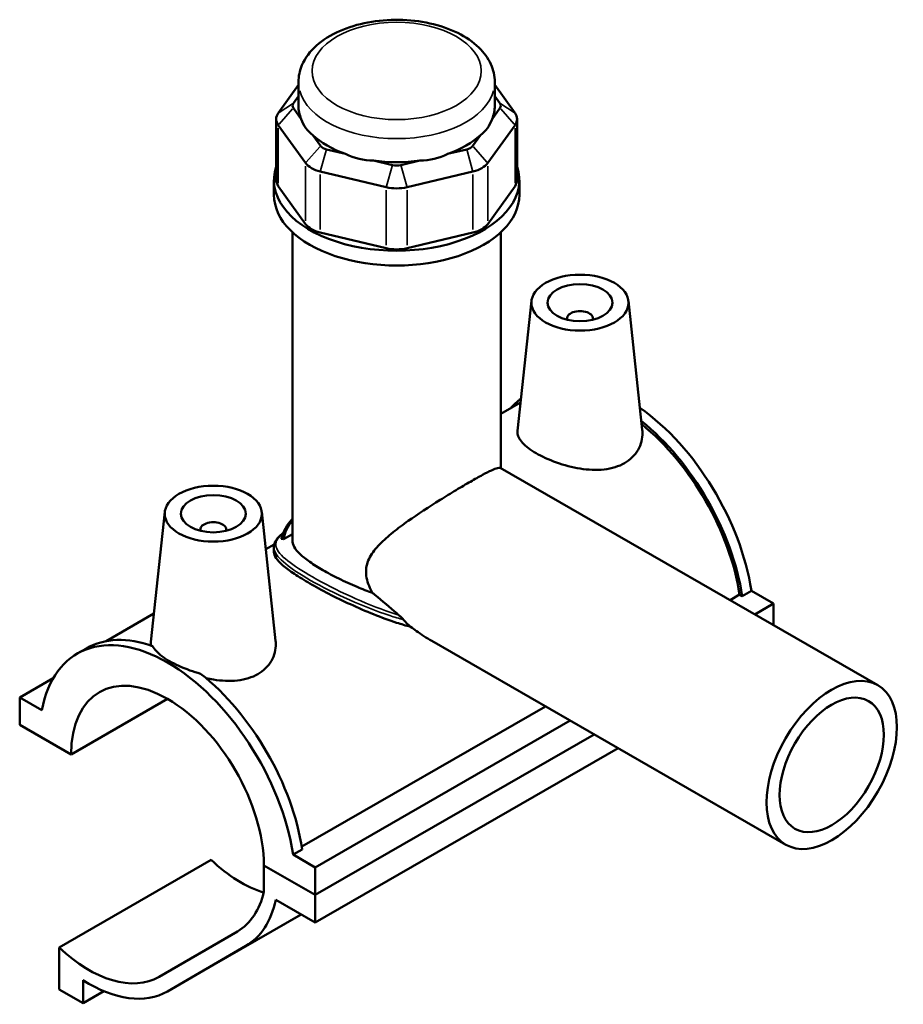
# Model space of a CAD drawing. Header units: inches. Extents: x 0.1 to 45.4, y 0.1 to 44.6.
# Tile 6 of 6: x 40 to 45.4, y 38.6 to 44.6. Entities that reach past the tile are written whole.
import ezdxf

# ---------------------------------------------------------------- set-up
doc = ezdxf.new("R2010")
doc.units = ezdxf.units.IN
doc.header["$MEASUREMENT"] = 0
doc.layers.add('Visible (ANSI)', color=7, linetype='Continuous', lineweight=50)
doc.layers.add('Visible Narrow (ANSI)', color=7, linetype='Continuous', lineweight=35)

msp = doc.modelspace()

# ---------------------------------------------------------------- linework, layer by layer
at = {"layer": 'Visible (ANSI)'}
for p, q in [((41.6816, 44.1733), (41.5587, 44.0024)), ((41.6816, 44.0472), (41.6816, 44.1906)), ((42.8749, 44.0472), (42.8749, 44.1906)), ((42.9978, 44.0024), (42.8749, 44.1733)), ((41.6505, 44.0618), (41.6816, 44.1049)), ((42.8749, 44.1049), (42.906, 44.0618)), ((41.6985, 43.9659), (41.6505, 44.0326)), ((42.906, 44.0326), (42.858, 43.9659)), ((41.546, 43.9659), (41.546, 43.5947)), ((43.0105, 43.9659), (43.0105, 43.5947)), ((41.5587, 43.9294), (41.7246, 43.6987)), ((42.8319, 43.6987), (42.9978, 43.9294)), ((41.8165, 43.8019), (41.7685, 43.8686)), ((42.788, 43.8686), (42.7401, 43.8019)), ((41.9681, 43.7537), (41.8523, 43.7813)), ((42.7042, 43.7813), (42.5884, 43.7537)), ((42.2529, 43.6857), (42.1371, 43.7133)), ((42.4194, 43.7133), (42.3036, 43.6857)), ((41.8143, 43.6471), (42.2148, 43.5515)), ((42.3417, 43.5515), (42.7422, 43.6471)), ((41.5324, 43.5042), (41.5324, 43.5947)), ((41.7246, 43.3275), (41.5587, 43.5582)), ((42.9978, 43.5582), (42.8319, 43.3275)), ((43.0241, 43.5042), (43.0241, 43.5947)), ((41.6443, 41.4036), (41.6443, 43.2779)), ((42.2148, 43.1803), (41.8143, 43.2759)), ((42.7422, 43.2759), (42.3417, 43.1803)), ((42.9122, 41.8416), (42.9122, 43.2779)), ((43.0979, 42.8595), (43.0132, 42.0688)), ((43.6874, 42.8595), (43.7714, 42.0758)), ((43.3139, 42.7524), (43.3139, 42.7451)), ((43.4714, 42.7524), (43.4714, 42.7451)), ((43.0317, 42.2412), (42.9122, 42.1724)), ((42.9082, 41.8439), (45.2023, 40.5229)), ((40.8691, 41.576), (40.7844, 40.7853)), ((41.4586, 41.576), (41.5426, 40.7923)), ((41.0851, 41.4616), (41.0851, 41.4689)), ((41.2426, 41.4616), (41.2426, 41.4689)), ((41.6443, 41.4414), (41.5904, 41.4104)), ((41.5345, 41.379), (41.4829, 41.3493)), ((41.5324, 41.362), (41.5324, 41.3321)), ((44.4344, 41.0962), (44.3786, 41.0641)), ((44.4344, 41.0962), (44.5693, 41.0185)), ((44.305, 41.0396), (44.3631, 41.0731)), ((44.3786, 41.0641), (44.3631, 41.0731)), ((44.4555, 40.953), (44.5693, 41.0185)), ((44.5693, 41.0185), (44.5693, 40.8874)), ((40.8029, 40.9577), (40.5118, 40.7901)), ((42.4913, 40.7916), (44.6434, 39.5522)), ((40.3369, 40.7142), (40.3926, 40.7463)), ((39.9872, 40.4484), (40.1915, 40.5661)), ((39.9872, 40.4484), (39.9872, 40.2807)), ((40.1221, 40.3708), (39.9872, 40.4484)), ((40.2992, 40.101), (40.8861, 40.439)), ((41.7015, 39.5403), (43.1828, 40.3933)), ((41.7833, 39.4142), (43.3332, 40.3067)), ((39.9872, 40.2807), (40.2992, 40.101)), ((41.7833, 39.2464), (43.4789, 40.2228)), ((41.7833, 39.2464), (43.4789, 40.2228)), ((41.7833, 39.0786), (43.6245, 40.1389)), ((41.7041, 39.5239), (41.6484, 39.4919)), ((41.7833, 39.4142), (41.6484, 39.4919)), ((40.2269, 38.9272), (41.1511, 39.4594)), ((41.4713, 39.4261), (41.7833, 39.2464)), ((41.7833, 39.2464), (41.4713, 39.4261)), ((41.4713, 39.4261), (41.4713, 39.2676)), ((41.7833, 39.2464), (41.7833, 39.4142)), ((41.7833, 39.0786), (41.7833, 39.2464)), ((41.5436, 39.2166), (41.7833, 39.0786)), ((40.8843, 38.6595), (41.6977, 39.1279)), ((41.3106, 39.0252), (40.8341, 38.7487)), ((40.2269, 38.9272), (40.2269, 38.6721)), ((40.8853, 38.66), (41.3618, 38.9366)), ((40.372, 38.5886), (40.372, 38.7286)), ((40.2269, 38.6721), (40.372, 38.5886)), ((40.372, 38.5886), (40.4986, 38.6615))]:
    msp.add_line(p, q, dxfattribs=at)
for centre, major_axis, ratio, start_param, end_param in [((41.7118, 44.0472), (-0.0663, 0), 0.575862, 5.890486, 6.675884), ((42.2783, 44.0472), (-0.5967, 0), 0.575862, 0, 0.238812), ((42.2783, 44.0472), (0.5967, 0), 0.575862, 6.044373, 6.283185), ((42.8447, 44.0472), (0.0663, 0), 0.575862, 5.890486, 6.675884), ((41.7118, 43.9659), (-0.1657, 0), 0.575862, 5.890486, 6.675884), ((42.2783, 44.5293), (-0.5172, -0.6551), 0.454202, 5.999949, 6.307723), ((42.2783, 44.5293), (-0.5172, 0.6551), 0.454202, 3.117055, 3.424829), ((42.8447, 43.9659), (0.1657, 0), 0.575862, 5.890486, 6.675884), ((42.2783, 44.0472), (0.5967, 0), 0.575862, 3.688179, 4.165803), ((42.2783, 44.0472), (0.5967, 0), 0.575862, 5.258975, 5.736599), ((41.8777, 43.8165), (-0.0663, 0), 0.575862, 0.392699, 1.178097), ((42.6788, 43.8165), (0.0663, 0), 0.575862, 5.105088, 5.890486), ((42.2783, 44.5293), (-0.257, -0.7973), 0.675468, 6.181789, 6.489562), ((42.2783, 44.5293), (0.257, -0.7973), 0.675468, 6.076808, 6.384582), ((42.2783, 43.5947), (-0.7459, 0), 0.575862, 6.091532, 9.616431), ((41.8777, 43.7352), (0.1657, 0), 0.575862, 3.534292, 4.31969), ((42.2783, 44.0472), (0.5967, 0), 0.575862, 4.473577, 4.951201), ((42.2783, 43.721), (-0.0663, 0), 0.575862, 1.178097, 1.963495), ((42.6788, 43.7352), (0.1657, 0), 0.575862, 5.105088, 5.890486), ((41.7118, 43.5947), (-0.1657, 0), 0.575862, 0, 0.392699), ((42.2783, 43.6397), (0.1657, 0), 0.575862, 4.31969, 5.105088), ((42.8447, 43.5947), (0.1657, 0), 0.575862, 5.890486, 6.283185), ((42.2783, 43.5042), (-0.7459, 0), 0.575862, 0, 3.141593), ((41.8777, 43.364), (-0.1657, 0), 0.575862, 0.392699, 1.178097), ((42.6788, 43.364), (0.1657, 0), 0.575862, 5.105088, 5.890486), ((42.2783, 43.2685), (-0.1657, 0), 0.575862, 1.178097, 1.963495), ((43.3927, 42.7524), (-0.0787, 0), 0.575862, 2.972903, 6.451874), ((43.6155, 41.3342), (-0.5484, 0.9523), 0.578093, 0.061751, 0.198355), ((43.6713, 41.3663), (-0.5484, 0.9523), 0.578093, 4.118597, 5.389118), ((43.6155, 41.3342), (0.5484, -0.9523), 0.578093, 0.977004, 2.163701), ((43.6155, 41.3342), (-0.5376, 0.9336), 0.578093, 4.122438, 5.298529), ((41.1639, 41.4689), (-0.0787, 0), 0.575862, 2.972903, 6.451874), ((42.2783, 41.3532), (-0.7086, 0), 0.575862, 5.820231, 6.13613), ((42.2783, 41.3667), (-0.692, 0), 0.575862, 5.870801, 6.173488), ((40.8853, 39.7619), (-0.5484, 0.9523), 0.578093, 4.118597, 6.880845), ((40.941, 39.794), (-0.5484, 0.9523), 0.578093, 5.688522, 6.283185), ((40.8853, 39.7619), (-0.4136, 0.7182), 0.578093, 3.9313, 7.068142), ((40.941, 39.794), (0.5484, -0.9523), 0.578093, 0.977004, 2.169327), ((41.3329, 40.0176), (-0.4245, 0.7372), 0.578093, 2.050957, 2.587773), ((40.8853, 39.7619), (0.4245, -0.7372), 0.578093, 0.001934, 0.559799), ((40.8853, 39.7619), (0.4756, -0.8259), 0.578093, 0.001934, 0.572415), ((40.4087, 39.4854), (0.4245, -0.7372), 0.578093, 5.192549, 6.285119), ((40.4087, 39.4854), (0.4756, -0.8259), 0.578093, 5.445138, 6.285119)]:
    msp.add_ellipse(centre, major_axis=major_axis, ratio=ratio, start_param=start_param, end_param=end_param, dxfattribs=at)
for centre, major_axis, ratio in [((43.3927, 42.849), (-0.2953, 0), 0.575862), ((43.3927, 42.849), (0.1969, 0), 0.575862), ((41.1639, 41.5655), (0.2953, 0), 0.575862), ((41.1639, 41.5655), (0.1969, 0), 0.575862), ((44.9228, 40.0376), (0.2795, 0.4853), 0.578093), ((44.9228, 40.0376), (0.2236, 0.3883), 0.578093)]:
    msp.add_ellipse(centre, major_axis=major_axis, ratio=ratio, dxfattribs=at)
for points, knots in [([(42.8749, 44.1906), (42.8749, 44.228), (42.8665, 44.2652), (42.834, 44.3369), (42.8089, 44.3709), (42.7423, 44.4357), (42.6987, 44.4652), (42.5982, 44.5149), (42.5407, 44.5345), (42.4195, 44.5612), (42.3558, 44.5684), (42.2286, 44.5702), (42.1649, 44.5649), (42.0429, 44.542), (41.9845, 44.5244), (41.8783, 44.4774), (41.8305, 44.4479), (41.7528, 44.3784), (41.7221, 44.3385), (41.6891, 44.2611), (41.6816, 44.2259), (41.6816, 44.1906)], [0.785398, 0.785398, 0.785398, 0.785398, 1.040225, 1.040225, 1.31996, 1.31996, 1.646599, 1.646599, 1.990549, 1.990549, 2.331714, 2.331714, 2.670691, 2.670691, 3.011318, 3.011318, 3.355304, 3.355304, 3.686145, 3.686145, 3.926991, 3.926991, 3.926991, 3.926991]), ([(43.6635, 41.8731), (43.6293, 41.8535), (43.5862, 41.84), (43.4922, 41.8296), (43.4413, 41.8324), (43.3466, 41.8474), (43.2962, 41.8606), (43.203, 41.8938), (43.1602, 41.9136), (43.0922, 41.9527), (43.0628, 41.9745), (43.0234, 42.0177), (43.0134, 42.0393), (43.0127, 42.0624), (43.0128, 42.0656), (43.0132, 42.0688)], [0, 0, 0, 0, 0.367921, 0.367921, 0.735842, 0.735842, 1.102032, 1.102032, 1.468223, 1.468223, 1.834413, 1.834413, 2.200603, 2.200603, 2.257479, 2.257479, 2.257479, 2.257479]), ([(43.7714, 42.0758), (43.772, 42.0698), (43.7724, 42.0639), (43.7731, 42.0234), (43.7644, 41.9863), (43.7267, 41.9209), (43.6976, 41.8928), (43.6635, 41.8731)], [5.0741913, 5.0741913, 5.0741913, 5.0741913, 5.1370479, 5.1370479, 5.504969, 5.504969, 5.8728901, 5.8728901, 5.8728901, 5.8728901]), ([(42.1314, 41.0838), (42.1257, 41.0937), (42.1205, 41.1037), (42.1012, 41.1458), (42.0924, 41.1786), (42.0924, 41.2442), (42.1012, 41.2738), (42.1306, 41.329), (42.1511, 41.3547), (42.1992, 41.4047), (42.2268, 41.4288), (42.2856, 41.4761), (42.3169, 41.4992), (42.4073, 41.563), (42.4755, 41.6075), (42.5753, 41.6699), (42.6082, 41.6901), (42.6705, 41.7275), (42.6999, 41.7449), (42.7532, 41.7755), (42.7778, 41.7893), (42.821, 41.8126), (42.8395, 41.8221), (42.885, 41.8434), (42.9016, 41.8478), (42.9082, 41.8439)], [-5.142281, -5.142281, -5.142281, -5.142281, -5.046148, -5.046148, -4.740395, -4.740395, -4.434641, -4.434641, -4.128887, -4.128887, -3.823133, -3.823133, -3.517379, -3.517379, -2.943788, -2.943788, -2.656993, -2.656993, -2.370197, -2.370197, -2.083402, -2.083402, -1.796606, -1.796606, -1.226174, -1.226174, -1.226174, -1.226174]), ([(41.5324, 41.362), (41.5324, 41.3678), (41.5331, 41.3735), (41.5359, 41.3848), (41.5381, 41.3904), (41.544, 41.4021), (41.548, 41.408), (41.5578, 41.4204), (41.5639, 41.4269), (41.5766, 41.4385), (41.5828, 41.4438), (41.5895, 41.4491)], [10.3989303, 10.3989303, 10.3989303, 10.3989303, 10.5289595, 10.5289595, 10.6634446, 10.6634446, 10.8164556, 10.8164556, 10.9892146, 10.9892146, 11.1282245, 11.1282245, 11.1282245, 11.1282245]), ([(42.1314, 41.0838), (42.1, 41.0951), (42.0687, 41.1073), (41.9992, 41.1363), (41.9615, 41.1536), (41.8913, 41.1881), (41.8588, 41.2054), (41.8011, 41.2386), (41.7743, 41.2554), (41.7275, 41.2883), (41.7074, 41.3044), (41.6755, 41.3351), (41.6635, 41.3498), (41.6479, 41.3777), (41.6443, 41.391), (41.6443, 41.4036)], [1.62922, 1.62922, 1.62922, 1.62922, 1.871127, 1.871127, 2.181971, 2.181971, 2.492814, 2.492814, 2.803657, 2.803657, 3.114501, 3.114501, 3.425344, 3.425344, 3.736187, 3.736187, 3.736187, 3.736187]), ([(42.3628, 40.8776), (42.3343, 40.8852), (42.306, 40.8936), (42.233, 40.9173), (42.1859, 40.9346), (42.0913, 40.9725), (42.0438, 40.9931), (41.9517, 41.0355), (41.9071, 41.0574), (41.8239, 41.1003), (41.7853, 41.1214), (41.7164, 41.161), (41.6847, 41.1805), (41.6294, 41.2174), (41.6058, 41.2347), (41.5685, 41.2668), (41.5546, 41.2815), (41.5366, 41.3085), (41.5324, 41.3208), (41.5324, 41.3321)], [1.275812, 1.275812, 1.275812, 1.275812, 1.503231, 1.503231, 1.873987, 1.873987, 2.244743, 2.244743, 2.615498, 2.615498, 2.986254, 2.986254, 3.357009, 3.357009, 3.727765, 3.727765, 4.098521, 4.098521, 4.469276, 4.469276, 4.469276, 4.469276]), ([(42.2915, 40.9485), (42.288, 40.9515), (42.2844, 40.9545), (42.2359, 40.9958), (42.1912, 41.0345), (42.1416, 41.0754), (42.1365, 41.0796), (42.1314, 41.0838)], [5.3735844, 5.3735844, 5.3735844, 5.3735844, 5.4080859, 5.4080859, 5.8433967, 5.8433967, 5.8932564, 5.8932564, 5.8932564, 5.8932564]), ([(42.32, 40.9206), (42.3176, 40.9235), (42.3145, 40.9268), (42.3073, 40.9341), (42.3034, 40.9379), (42.2968, 40.9439), (42.2942, 40.9462), (42.2915, 40.9485)], [-0.1075875, -0.1075875, -0.1075875, -0.1075875, -0.067442, -0.067442, -0.0266557, -0.0266557, 0, 0, 0, 0]), ([(42.4913, 40.7916), (42.4589, 40.8102), (42.4271, 40.8313), (42.3864, 40.8602), (42.3746, 40.8688), (42.3628, 40.8776)], [4.4335236, 4.4335236, 4.4335236, 4.4335236, 4.7044589, 4.7044589, 4.8153405, 4.8153405, 4.8153405, 4.8153405]), ([(40.7854, 40.7638), (40.7846, 40.7679), (40.7841, 40.7719), (40.7839, 40.779), (40.784, 40.7821), (40.7844, 40.7853)], [5.0647781, 5.0647781, 5.0647781, 5.0647781, 5.1370479, 5.1370479, 5.1939236, 5.1939236, 5.1939236, 5.1939236]), ([(41.5426, 40.7923), (41.5432, 40.7863), (41.5436, 40.7804), (41.5443, 40.74), (41.5356, 40.7028), (41.4979, 40.6374), (41.4688, 40.6093), (41.4347, 40.5897)], [8.010628, 8.010628, 8.010628, 8.010628, 8.073493, 8.073493, 8.4414141, 8.4414141, 8.8093352, 8.8093352, 8.8093352, 8.8093352]), ([(40.7951, 40.7604), (40.8001, 40.7507), (40.8071, 40.7408), (40.8356, 40.7093), (40.8649, 40.6875), (40.9325, 40.6486), (40.9751, 40.629), (41.0427, 40.6051), (41.0647, 40.5983), (41.0868, 40.5925)], [3.848667, 3.848667, 3.848667, 3.848667, 4.015319, 4.015319, 4.379447, 4.379447, 4.743576, 4.743576, 4.910227, 4.910227, 4.910227, 4.910227]), ([(41.4347, 40.5897), (41.4005, 40.57), (41.3574, 40.5565), (41.2634, 40.5461), (41.2125, 40.5489), (41.1503, 40.5588), (41.1353, 40.5616), (41.1202, 40.565)], [2.9364451, 2.9364451, 2.9364451, 2.9364451, 3.3043662, 3.3043662, 3.6722873, 3.6722873, 3.7862779, 3.7862779, 3.7862779, 3.7862779])]:
    msp.add_open_spline(points, degree=3, knots=knots, dxfattribs=at)
for points in [[(41.5904, 41.4104), (41.586, 41.4114), (41.5817, 41.4123), (41.5773, 41.413)], [(42.3628, 40.8776), (42.3477, 40.891), (42.3334, 40.9054), (42.32, 40.9206)]]:
    msp.add_open_spline(points, degree=3, dxfattribs=at)
at = {"layer": 'Visible Narrow (ANSI)'}
for p, q in [((41.6459, 44.0589), (41.5633, 44.0054)), ((41.6459, 44.0274), (41.5633, 43.9345)), ((42.9106, 44.0589), (42.9933, 44.0054)), ((42.9106, 44.0274), (42.9933, 43.9345)), ((41.5587, 43.5767), (41.5587, 43.9108)), ((42.9978, 43.9108), (42.9978, 43.5767)), ((41.8119, 43.7968), (41.7292, 43.7039)), ((42.7447, 43.7968), (42.8273, 43.7039)), ((41.8504, 43.7746), (41.8162, 43.6538)), ((42.7061, 43.7746), (42.7403, 43.6538)), ((41.7246, 43.6802), (41.7246, 43.3461)), ((42.251, 43.679), (42.2167, 43.5582)), ((42.3055, 43.679), (42.3398, 43.5582)), ((42.8319, 43.3461), (42.8319, 43.6802)), ((41.8143, 43.2944), (41.8143, 43.6285)), ((42.7422, 43.6285), (42.7422, 43.2944)), ((42.2148, 43.533), (42.2148, 43.1989)), ((42.3417, 43.1989), (42.3417, 43.533)), ((41.3785, 38.9462), (41.6791, 39.1193)), ((40.9259, 38.6834), (41.6571, 39.1045))]:
    msp.add_line(p, q, dxfattribs=at)
msp.add_ellipse((42.2783, 44.2584), major_axis=(0.5138, 0), ratio=0.575862, dxfattribs=at)
msp.add_ellipse((42.2783, 44.1906), major_axis=(-0.5967, 0), ratio=0.575862, start_param=0.15708, end_param=2.984513, dxfattribs=at)
for points, knots in [([(42.2915, 40.9485), (42.2754, 40.9534), (42.2593, 40.9587), (42.1614, 40.9917), (42.0793, 41.0254), (41.9158, 41.1001), (41.8352, 41.1416), (41.7047, 41.2163), (41.6533, 41.2497), (41.5763, 41.3109), (41.553, 41.3381), (41.5382, 41.389), (41.549, 41.4124), (41.5818, 41.442), (41.5853, 41.445), (41.5891, 41.4481)], [7.41717, 7.41717, 7.41717, 7.41717, 7.545812, 7.545812, 8.196166, 8.196166, 8.902229, 8.902229, 9.551894, 9.551894, 10.256562, 10.256562, 11.01676, 11.01676, 11.102045, 11.102045, 11.102045, 11.102045]), ([(41.5324, 41.362), (41.5324, 41.357), (41.5331, 41.3519), (41.5409, 41.3211), (41.564, 41.2929), (41.6409, 41.2302), (41.6925, 41.1962), (41.824, 41.121), (41.9055, 41.0796), (42.0709, 41.0054), (42.1541, 40.9723), (42.2647, 40.9364), (42.2924, 40.9281), (42.32, 40.9206)], [-10.39893, -10.39893, -10.39893, -10.39893, -10.256562, -10.256562, -9.551894, -9.551894, -8.902229, -8.902229, -8.196166, -8.196166, -7.545812, -7.545812, -7.328394, -7.328394, -7.328394, -7.328394])]:
    msp.add_open_spline(points, degree=3, knots=knots, dxfattribs=at)

doc.saveas('drawing.dxf')
